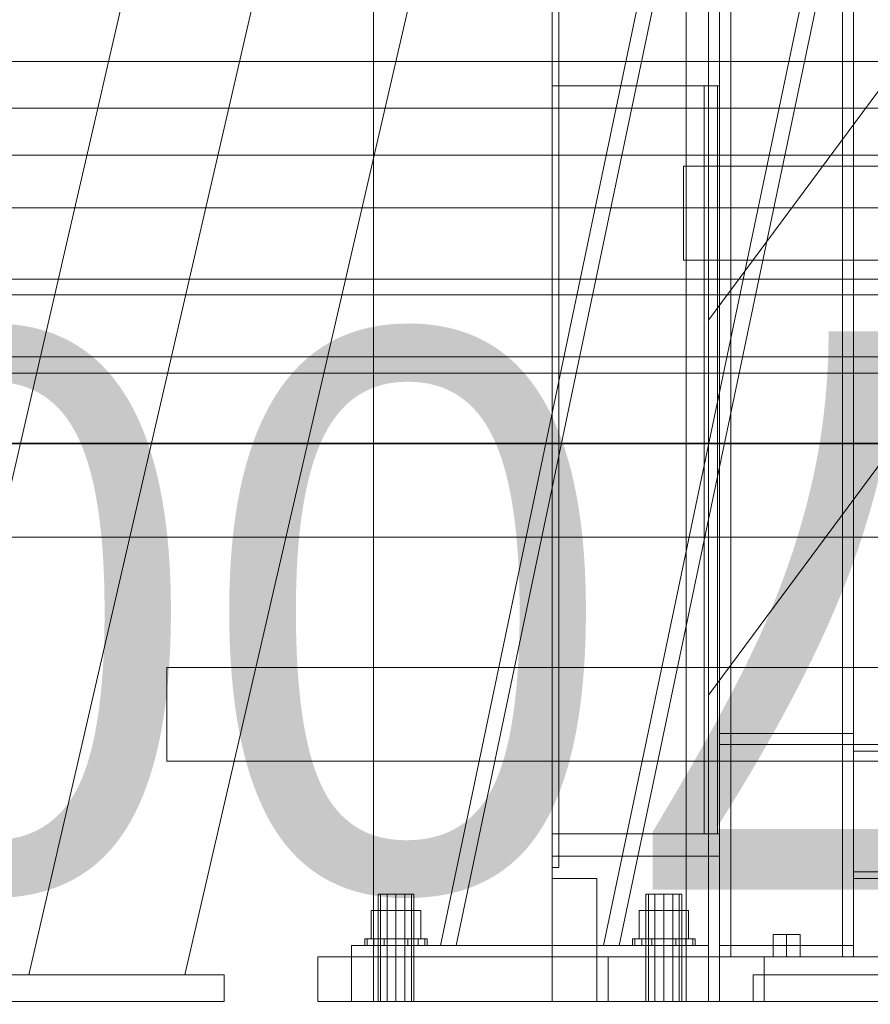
# Model space of a CAD drawing. Header units: millimetres. Extents: x -4738 to 65662, y -68080 to 6847.
# Tile 79 of 256: x -1639 to -1258, y -36001 to -35560. Entities that reach past the tile are written whole.
import ezdxf

# ---------------------------------------------------------------- set-up
doc = ezdxf.new("R2010")
doc.units = ezdxf.units.MM
for name, color, linetype, lineweight in [('COTAS_O', 1, 'Continuous', 0), ('COTAS_P', 1, 'Continuous', 0), ('frontal_briquetadora', 7, 'Continuous', 0), ('frontal_C01', 7, 'Continuous', 0), ('frontal_C03', 7, 'Continuous', 0), ('frontal_C10', 7, 'Continuous', 0), ('frontal_dosificador', 7, 'Continuous', 0), ('frontal_secador', 7, 'Continuous', 0)]:
    doc.layers.add(name, color=color, linetype=linetype, lineweight=lineweight)
doc.dimstyles.new('R19_100', dxfattribs={"dimtxt": 250, "dimasz": 150, "dimexe": 150, "dimexo": 80, "dimgap": 100, "dimtad": 1, "dimtih": 1, "dimtoh": 1, "dimdsep": 46, "dimcen": 0.09, "dimadec": 0, "dimazin": 0, "dimtfac": 1, "dimtdec": 4, "dimtofl": 0, "dimtmove": 0, "dimatfit": 3, "dimfxl": 1, "dimtolj": 1, "dimtzin": 0, "dimarcsym": 0})

# ---------------------------------------------------------------- blocks, each defined once
blk = doc.blocks.new('DIM_R31_46')
at = {"layer": 'COTAS_P'}
for p, q in [((-4100, -35030), (-4219.91, -35921.98)), ((140, -35600), (20.09, -36491.98)), ((-4219.91, -35921.98), (-4065.25, -35897.36)), ((20.09, -36491.98), (-4219.91, -35921.98)), ((-4219.91, -35921.98), (-4077.24, -35986.56)), ((20.09, -36491.98), (-122.58, -36427.39)), ((20.09, -36491.98), (-134.57, -36516.59))]:
    blk.add_line(p, q, dxfattribs=at)
blk.add_text('4278.14 P', height=250, rotation=172.3434, dxfattribs=at).set_placement((-2113.24, -36306.08))
blk = doc.blocks.new('DIM_R31_50')
at = {"layer": 'COTAS_O'}
for p, q in [((-1850, -34900), (-1850, -35600)), ((-150, -34900), (-150, -35600)), ((-1850, -35600), (-1700, -35555)), ((-150, -35600), (-300, -35555)), ((-150, -35600), (-1850, -35600)), ((-1850, -35600), (-1700, -35645)), ((-150, -35600), (-300, -35645))]:
    blk.add_line(p, q, dxfattribs=at)
blk.add_text('1700 O', height=250, rotation=180, dxfattribs=at).set_placement((-1000, -35700))
blk = doc.blocks.new('DIM_R31_53')
at = {"layer": 'COTAS_O'}
for p, q in [((-1480, -33670), (-780, -33670)), ((-780, -33670), (-825, -33820)), ((-780, -36000), (-780, -33670)), ((-780, -33670), (-735, -33820)), ((-780, -36000), (-825, -35850)), ((-780, -36000), (-735, -35850)), ((-1480, -36000), (-780, -36000))]:
    blk.add_line(p, q, dxfattribs=at)
blk.add_text('2330 O', height=250, rotation=90, dxfattribs=at).set_placement((-880, -34835))
blk = doc.blocks.new('DIM_R31_54')
at = {"layer": 'COTAS_O'}
for p, q in [((-1480, -35300), (-1330, -35255)), ((490, -35300), (340, -35255)), ((-1480, -36000), (-1480, -35300)), ((-1480, -35300), (490, -35300)), ((-1480, -35300), (-1330, -35345)), ((490, -35300), (340, -35345)), ((490, -36000), (490, -35300))]:
    blk.add_line(p, q, dxfattribs=at)
blk.add_text('1970 O', height=250, dxfattribs=at).set_placement((-495, -35200))
blk = doc.blocks.new('DIM_R31_55')
at = {"layer": 'COTAS_O'}
for p, q in [((-1400, -33000), (-700, -33000)), ((-700, -33000), (-745, -33150)), ((-700, -36000), (-700, -33000)), ((-700, -33000), (-655, -33150)), ((-700, -36000), (-745, -35850)), ((-700, -36000), (-655, -35850)), ((-1400, -36000), (-700, -36000))]:
    blk.add_line(p, q, dxfattribs=at)
blk.add_text('3000 O', height=250, rotation=90, dxfattribs=at).set_placement((-800, -34500))
blk = doc.blocks.new('DIM_R31_56')
at = {"layer": 'COTAS_O'}
for p, q in [((-1400, -35300), (-1250, -35255)), ((1400, -35300), (1250, -35255)), ((-1400, -36000), (-1400, -35300)), ((-1400, -35300), (1400, -35300)), ((-1400, -35300), (-1250, -35345)), ((1400, -35300), (1250, -35345)), ((1400, -36000), (1400, -35300))]:
    blk.add_line(p, q, dxfattribs=at)
blk.add_text('2800 O', height=250, dxfattribs=at).set_placement((0, -35200))

msp = doc.modelspace()

# ---------------------------------------------------------------- linework, layer by layer
at = {"layer": 'frontal_briquetadora'}
for p, q in [((-1480, -35980), (-1480, -34940)), ((-1480, -35980), (-1480, -34950)), ((-1330, -35980), (-1330, -34950)), ((-1330, -35694.962), (-777.418, -34950)), ((-1330, -35862.816), (-720.639, -35041.307)), ((-1330, -35862.816), (-1330, -35694.962)), ((-1505, -36000), (-1505, -35980)), ((-1505, -35980), (-1305, -35980)), ((-1480, -35980), (-1330, -35980)), ((-1305, -36000), (-1305, -35980)), ((-1505, -36000), (-1305, -36000))]:
    msp.add_line(p, q, dxfattribs=at)
at = {"layer": 'frontal_C01'}
for p, q in [((-1450, -35975), (-1020, -33925.304)), ((-1443, -35975), (-1013, -33925.304)), ((-1377, -35975), (-947, -33925.304)), ((-1370, -35975), (-940, -33925.304)), ((-1341.2, -35626.049), (1341.2, -35626.049)), ((-1341.2, -35668.049), (-1341.2, -35626.049)), ((-1341.2, -35668.049), (1341.2, -35668.049)), ((-1476.928, -35952), (-1478, -35952)), ((-1478, -36000), (-1478, -35952)), ((-1474, -35952), (-1476.928, -35952)), ((-1476.928, -36000), (-1476.928, -35952)), ((-1470, -35952), (-1474, -35952)), ((-1474, -36000), (-1474, -35952)), ((-1470, -35952), (-1466, -35952)), ((-1470, -35952), (-1470, -36000)), ((-1466, -35952), (-1463.072, -35952)), ((-1466, -36000), (-1466, -35952)), ((-1463.072, -35952), (-1462, -35952)), ((-1463.072, -36000), (-1463.072, -35952)), ((-1462, -36000), (-1462, -35952)), ((-1356.928, -35952), (-1358, -35952)), ((-1358, -36000), (-1358, -35952)), ((-1354, -35952), (-1356.928, -35952)), ((-1356.928, -36000), (-1356.928, -35952)), ((-1350, -35952), (-1354, -35952)), ((-1354, -36000), (-1354, -35952)), ((-1350, -35952), (-1346, -35952)), ((-1350, -35952), (-1350, -36000)), ((-1346, -35952), (-1343.072, -35952)), ((-1346, -36000), (-1346, -35952)), ((-1343.072, -35952), (-1342, -35952)), ((-1343.072, -36000), (-1343.072, -35952)), ((-1342, -36000), (-1342, -35952)), ((-1470, -35959.2), (-1481.085, -35959.2)), ((-1481.085, -35972), (-1481.085, -35959.2)), ((-1470, -35959.2), (-1458.915, -35959.2)), ((-1470, -35959.2), (-1470, -35972)), ((-1458.915, -35972), (-1458.915, -35959.2)), ((-1350, -35959.2), (-1361.085, -35959.2)), ((-1361.085, -35972), (-1361.085, -35959.2)), ((-1350, -35959.2), (-1338.915, -35959.2)), ((-1350, -35959.2), (-1350, -35972)), ((-1338.915, -35972), (-1338.915, -35959.2)), ((-1490, -35975), (-1330, -35975)), ((-1490, -36000), (-1490, -35975)), ((-1482.934, -35972), (-1484, -35972)), ((-1484, -35975), (-1484, -35972)), ((-1482.934, -35975), (-1484, -35975)), ((-1479.899, -35972), (-1482.934, -35972)), ((-1482.934, -35975), (-1482.934, -35972)), ((-1479.899, -35975), (-1482.934, -35975)), ((-1481.085, -35972), (-1470, -35972)), ((-1475.358, -35972), (-1479.899, -35972)), ((-1479.899, -35975), (-1479.899, -35972)), ((-1475.358, -35975), (-1479.899, -35975)), ((-1470, -35972), (-1475.358, -35972)), ((-1475.358, -35975), (-1475.358, -35972)), ((-1475.358, -35975), (-1470, -35975)), ((-1470, -35972), (-1464.642, -35972)), ((-1470, -35972), (-1470, -35975)), ((-1470, -35972), (-1458.915, -35972)), ((-1470, -35975), (-1464.642, -35975)), ((-1464.642, -35972), (-1460.101, -35972)), ((-1464.642, -35975), (-1464.642, -35972)), ((-1464.642, -35975), (-1460.101, -35975)), ((-1460.101, -35972), (-1457.066, -35972)), ((-1460.101, -35975), (-1460.101, -35972)), ((-1460.101, -35975), (-1457.066, -35975)), ((-1457.066, -35972), (-1456, -35972)), ((-1457.066, -35975), (-1457.066, -35972)), ((-1457.066, -35975), (-1456, -35975)), ((-1456, -35975), (-1456, -35972)), ((-1450, -35975), (-1443, -35975)), ((-1443, -35975), (-1377, -35975)), ((-1377, -35975), (-1370, -35975)), ((-1362.934, -35972), (-1364, -35972)), ((-1364, -35975), (-1364, -35972)), ((-1362.934, -35975), (-1364, -35975)), ((-1359.899, -35972), (-1362.934, -35972)), ((-1362.934, -35975), (-1362.934, -35972)), ((-1359.899, -35975), (-1362.934, -35975)), ((-1361.085, -35972), (-1350, -35972)), ((-1355.358, -35972), (-1359.899, -35972)), ((-1359.899, -35975), (-1359.899, -35972)), ((-1355.358, -35975), (-1359.899, -35975)), ((-1350, -35972), (-1355.358, -35972)), ((-1355.358, -35975), (-1355.358, -35972)), ((-1355.358, -35975), (-1350, -35975)), ((-1350, -35972), (-1344.642, -35972)), ((-1350, -35972), (-1350, -35975)), ((-1350, -35972), (-1338.915, -35972)), ((-1350, -35975), (-1344.642, -35975)), ((-1344.642, -35972), (-1340.101, -35972)), ((-1344.642, -35975), (-1344.642, -35972)), ((-1344.642, -35975), (-1340.101, -35975)), ((-1340.101, -35972), (-1337.066, -35972)), ((-1340.101, -35975), (-1340.101, -35972)), ((-1340.101, -35975), (-1337.066, -35975)), ((-1337.066, -35972), (-1336, -35972)), ((-1337.066, -35975), (-1337.066, -35972)), ((-1337.066, -35975), (-1336, -35975)), ((-1336, -35975), (-1336, -35972)), ((-1330, -36000), (-1330, -35975)), ((-1490, -36000), (-1330, -36000)), ((-1476.928, -36000), (-1478, -36000)), ((-1474, -36000), (-1476.928, -36000)), ((-1474, -36000), (-1470, -36000)), ((-1470, -36000), (-1466, -36000)), ((-1466, -36000), (-1463.072, -36000)), ((-1463.072, -36000), (-1462, -36000)), ((-1356.928, -36000), (-1358, -36000)), ((-1354, -36000), (-1356.928, -36000)), ((-1354, -36000), (-1350, -36000)), ((-1350, -36000), (-1346, -36000)), ((-1346, -36000), (-1343.072, -36000)), ((-1343.072, -36000), (-1342, -36000))]:
    msp.add_line(p, q, dxfattribs=at)
at = {"layer": 'frontal_C03'}
for p, q in [((-1693.208, -35988), (-1415, -34782.95)), ((-1634.522, -35988), (-1485, -35340.348)), ((-1564.522, -35988), (-1415, -35340.348)), ((-1811.2, -35579.152), (1811.2, -35579.152)), ((-1811.2, -35621.152), (1811.2, -35621.152)), ((-1801.894, -35676.672), (1801.894, -35676.672)), ((-1801.894, -35718.672), (1801.894, -35718.672)), ((-1678.13, -35750.091), (1678.13, -35750.091)), ((-1678.13, -35792.091), (1678.13, -35792.091)), ((-1572.608, -35850.423), (1572.608, -35850.423)), ((-1572.608, -35892.423), (-1572.608, -35850.423)), ((-1572.608, -35892.423), (1572.608, -35892.423)), ((-1652.022, -35988), (-1547.022, -35988)), ((-1634.522, -35988), (-1564.522, -35988)), ((-1547.022, -36000), (-1547.022, -35988)), ((-1652.022, -36000), (-1547.022, -36000))]:
    msp.add_line(p, q, dxfattribs=at)
at = {"layer": 'frontal_C10'}
for p, q in [((-2018.611, -35644.69), (1094.879, -35644.69)), ((1110.118, -35644.69), (-2003.372, -35644.69)), ((1094.879, -35683.69), (-2018.611, -35683.69)), ((-2003.372, -35683.69), (1110.118, -35683.69)), ((-2213.744, -35711.391), (-949.463, -35711.391)), ((-934.224, -35711.391), (-2198.505, -35711.391)), ((-949.463, -35750.391), (-2213.744, -35750.391)), ((-2198.505, -35750.391), (-934.224, -35750.391))]:
    msp.add_line(p, q, dxfattribs=at)
at = {"layer": 'frontal_dosificador'}
for p, q in [((-1090, -35988), (-1310, -35988)), ((-1310, -36000), (-1310, -35988)), ((-1090, -36000), (-1310, -36000))]:
    msp.add_line(p, q, dxfattribs=at)
at = {"layer": 'frontal_secador'}
for p, q in [((-1400, -36000), (-1400, -33000)), ((-1340, -36000), (-1340, -33000)), ((-1400, -36000), (-1400, -33075)), ((-1400, -35590), (-1400, -33075)), ((-1400, -35940), (-1400, -33075)), ((-1397, -35940), (-1397, -33075)), ((-1325, -36000), (-1325, -33075)), ((-1325, -35590), (-1325, -33075)), ((-1325, -35980), (-1325, -33075)), ((-1320, -35980), (-1320, -33075)), ((-1270, -35980), (-1270, -33075)), ((-1265, -35980), (-1265, -33075)), ((-1400, -36000), (-1400, -33250)), ((-1400, -36000), (-1400, -35100)), ((-1400, -35590), (-1325, -35590)), ((-1400, -35925), (-1400, -35590)), ((-1332, -35590), (-1326, -35590)), ((-1332, -35925), (-1332, -35590)), ((-1326, -35925), (-1326, -35590)), ((-1325, -35925), (-1325, -35590)), ((-1325, -35880), (-1265, -35880)), ((-1325, -35885), (-1325, -35880)), ((-1265, -35885), (-1265, -35880)), ((-1325, -35885), (-1265, -35885)), ((-1325, -35885), (-1320, -35885)), ((-1325, -35975), (-1325, -35885)), ((-1320, -35975), (-1320, -35885)), ((-1270, -35885), (-1265, -35885)), ((-1270, -35975), (-1270, -35885)), ((-1265, -35885), (1265, -35885)), ((-1265, -35888), (-1265, -35885)), ((-1265, -35975), (-1265, -35885)), ((-1265, -35888), (1265, -35888)), ((-1265, -35942), (-1265, -35888)), ((-1400, -35925), (-1325, -35925)), ((-1400, -36000), (-1400, -35925)), ((-1400, -35935), (-1400, -35925)), ((-1332, -35925), (-1326, -35925)), ((-1325, -36000), (-1325, -35925)), ((-1325, -35935), (-1325, -35925)), ((-1400, -35935), (-1325, -35935)), ((-1400, -35940), (-1397, -35940)), ((-1265, -35942), (1265, -35942)), ((-1265, -35945), (-1265, -35942)), ((-1400, -35945), (-1380, -35945)), ((-1400, -36000), (-1400, -35945)), ((-1380, -36000), (-1380, -35945)), ((-1265, -35945), (1265, -35945)), ((-1295, -35970), (-1301.062, -35970)), ((-1301.062, -35980), (-1301.062, -35970)), ((-1295, -35970), (-1288.938, -35970)), ((-1295, -35970), (-1295, -35980)), ((-1288.938, -35980), (-1288.938, -35970)), ((-1325, -35975), (-1265, -35975)), ((-1325, -35980), (-1325, -35975)), ((-1325, -35975), (-1320, -35975)), ((-1270, -35975), (-1265, -35975)), ((-1265, -35980), (-1265, -35975)), ((-1375, -35980), (-1215, -35980)), ((-1375, -36000), (-1375, -35980)), ((-1325, -35980), (-1320, -35980)), ((-1325, -35980), (-1265, -35980)), ((-1320, -35980), (-1270, -35980)), ((-1301.062, -35980), (-1295, -35980)), ((-1295, -35980), (-1288.938, -35980)), ((-1270, -35980), (-1265, -35980)), ((-1400, -36000), (-1325, -36000)), ((-1400, -36000), (-1380, -36000)), ((-1400, -36000), (1400, -36000)), ((-1400, -36000), (-1340, -36000)), ((-1375, -36000), (-1215, -36000))]:
    msp.add_line(p, q, dxfattribs=at)

# ---------------------------------------------------------------- dimensions: what is measured, and where the dimension line sits
at = {"layer": 'COTAS_O'}
for p1, p2, distance, picture, middle in [((-1400, -36000), (-1400, -33000), -700, 'DIM_R31_55', (-700, -34500)), ((-1480, -36000), (-1480, -33670), -700, 'DIM_R31_53', (-780, -34835)), ((-150, -34900), (-1850, -34900), 700, 'DIM_R31_50', (-1000, -35600)), ((-1480, -36000), (490, -36000), 700, 'DIM_R31_54', (-495, -35300)), ((-1400, -36000), (1400, -36000), 700, 'DIM_R31_56', (0, -35300))]:
    dim = msp.add_aligned_dim(p1=p1, p2=p2, distance=distance, text='<> O', dimstyle='R19_100', dxfattribs=at)
    dim.commit()
    dim.dimension.update_dxf_attribs({"geometry": picture, "text_midpoint": middle})
at = {"layer": 'COTAS_P'}
dim = msp.add_aligned_dim(p1=(140, -35600), p2=(-4100, -35030), distance=900, text='<> P', dimstyle='R19_100', dxfattribs=at)
dim.commit()
dim.dimension.update_dxf_attribs({"geometry": 'DIM_R31_46', "text_midpoint": (-2099.912, -36206.976)})

doc.saveas('drawing.dxf')
